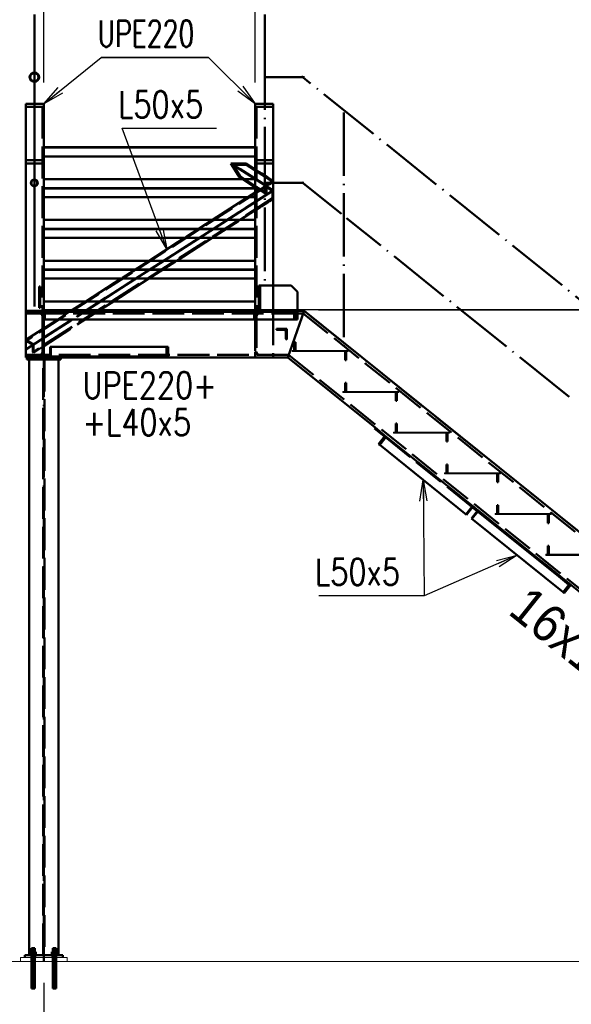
# Paper-space layout 'Layout1' of a CAD drawing. Extents: x -2 to 1243, y -36 to 596.
# Tile 24 of 132: x 429 to 482, y 56 to 149. Entities that reach past the tile are written whole.
import ezdxf

# ---------------------------------------------------------------- set-up
doc = ezdxf.new("R2010")
doc.units = 0
doc.linetypes.add('ACAD_ISO02W100', pattern=[15, 12, -3])
doc.linetypes.add('ACAD_ISO04W100', pattern=[30.5, 24, -3, 0.5, -3])
doc.layers.get('0').update_dxf_attribs({"linetype": 'CONTINUOUS'})
doc.layers.get('DEFPOINTS').update_dxf_attribs({"color": 132, "linetype": 'CONTINUOUS'})
doc.layers.add('AS_INS_ON', color=7, linetype='CONTINUOUS')
for name, color, linetype, lineweight in [('SS_1.ET-HALA_TaO-PODLAHA', 9, 'CONTINUOUS', 13), ('SS_2.ET-HALA_TaO-VESTAVBA_A1÷B2-PODLITI', 9, 'CONTINUOUS', 5), ('SS_2.ET-HALA_TaO-VESTAVBA_A1÷B2-SCHODISTE', 14, 'CONTINUOUS', 50), ('SS_2.ET-HALA_TaO-VESTAVBA_A1÷B2-SCHODISTE-PLECH', 90, 'CONTINUOUS', 25), ('SS_2.ET-HALA_TaO-VESTAVBA_A1÷B2-SCHODISTE-VYZTUHA', 132, 'CONTINUOUS', 50), ('SS_2.ET-HALA_TaO-VESTAVBA_A1÷B2-SCHODISTE-ZABRADLI', 40, 'CONTINUOUS', 50), ('SS_2.ET-HALA_TaO-VESTAVBA_A1÷B2-SCHODISTE-ZTUZENI', 162, 'CONTINUOUS', 50), ('SS_KOTY', 3, 'CONTINUOUS', 25), ('SS_POPIS_PROFILU', 13, 'CONTINUOUS', 25), ('SS_SRAFY', 8, 'CONTINUOUS', 18), ('SS_TEXT35', 2, 'CONTINUOUS', 35)]:
    doc.layers.add(name, color=color, linetype=linetype, lineweight=lineweight)
doc.styles.add('ARIAL', font='arial.ttf')
doc.styles.add('ROMANS', font='romans.shx', dxfattribs={"width": 0.8})
doc.styles.add('romans.shx', font='romans.shx', dxfattribs={"height": 5})
doc.dimstyles.new('A-1_(2.5)_50AS', dxfattribs={"dimtxt": 2.5, "dimasz": 2, "dimexe": 1, "dimexo": 2, "dimgap": 0, "dimtad": 0, "dimdec": 1, "dimlfac": 50, "dimrnd": 1, "dimtxsty": 'ROMANS', "dimblk1": 'OBLIQUE', "dimblk2": 'OBLIQUE', "dimsah": 1, "dimcen": 2, "dimclrd": 256, "dimclre": 256, "dimclrt": 256, "dimadec": 1, "dimazin": 2, "dimtfac": 0.714286, "dimtdec": 1, "dimtmove": 0, "dimatfit": 3, "dimldrblk": 'OPEN', "dimfxl": 1, "dimtvp": 1.142857, "dimtfill": 1, "dimtolj": 1, "dimlwd": -1, "dimlwe": -1, "dimarcsym": 0})
pattern_1 = [(45, (194.34228, 60.281964), (-0.04490128, 0.04490128), [])]

# ---------------------------------------------------------------- blocks, each defined once
blk = doc.blocks.new('_Oblique')
at = {"color": 0, "linetype": 'ByBlock', "lineweight": -2}
blk.add_line((-0.5, -0.5), (0.5, 0.5), dxfattribs=at)
blk = doc.blocks.new('*D37')
at = {"layer": 'DEFPOINTS', "color": 0, "transparency": 16777216}
for p in [(421.642, 60.282, 8771), (431.642, 60.282, 8774.8), (431.642, 43.545)]:
    blk.add_point(p, dxfattribs=at)
at = {"layer": 'SS_KOTY', "transparency": 16777216}
for p, q in [((421.642, 58.282), (421.642, 42.545)), ((431.642, 58.282), (431.642, 42.545)), ((421.642, 43.545), (431.642, 43.545))]:
    blk.add_line(p, q, dxfattribs=at)
at = {"layer": 'SS_KOTY', "transparency": 16777216, "xscale": 2, "yscale": 2, "zscale": 2, "rotation": 180}
blk.add_blockref('_Oblique', (421.642, 43.545), dxfattribs=at)
at = {"layer": 'SS_KOTY', "transparency": 16777216, "xscale": 2, "yscale": 2, "zscale": 2}
blk.add_blockref('_Oblique', (431.642, 43.545), dxfattribs=at)
at = {"layer": 'SS_KOTY', "transparency": 16777216, "insert": (426.642, 46.402), "char_height": 2.5, "attachment_point": 5, "style": 'ROMANS', "bg_fill": 3, "box_fill_scale": 1.1, "bg_fill_color": 256, "bg_fill_true_color": 13158600, "bg_fill_transparency": 0}
blk.add_mtext('\\A1;500', dxfattribs=at)
blk = doc.blocks.new('_OPEN')
at = {"color": 0, "linetype": 'ByBlock'}
for p, q in [((-1, 0.167), (0, 0)), ((0, 0), (-1, -0.167)), ((0, 0), (-1, 0))]:
    blk.add_line(p, q, dxfattribs=at)
blk = doc.blocks.new('*D38')
at = {"layer": 'DEFPOINTS', "color": 0, "transparency": 16777216}
for p in [(527.642, 64.132, 8785), (431.642, 60.282, 8774.8), (527.642, 43.545)]:
    blk.add_point(p, dxfattribs=at)
at = {"layer": 'SS_KOTY', "transparency": 16777216}
for p, q in [((527.642, 62.132), (527.642, 42.545)), ((431.642, 58.282), (431.642, 42.545)), ((431.642, 43.545), (527.642, 43.545))]:
    blk.add_line(p, q, dxfattribs=at)
at = {"layer": 'SS_KOTY', "transparency": 16777216, "xscale": 2, "yscale": 2, "zscale": 2, "rotation": 180}
blk.add_blockref('_Oblique', (431.642, 43.545), dxfattribs=at)
at = {"layer": 'SS_KOTY', "transparency": 16777216, "xscale": 2, "yscale": 2, "zscale": 2}
blk.add_blockref('_Oblique', (527.642, 43.545), dxfattribs=at)
at = {"layer": 'SS_KOTY', "transparency": 16777216, "insert": (479.642, 46.402), "char_height": 2.5, "attachment_point": 5, "style": 'ROMANS', "bg_fill": 3, "box_fill_scale": 1.1, "bg_fill_color": 256, "bg_fill_true_color": 13158600, "bg_fill_transparency": 0}
blk.add_mtext('\\A1;4800', dxfattribs=at)
blk = doc.blocks.new('*D60')
at = {"layer": 'DEFPOINTS', "color": 0, "transparency": 16777216}
for p in [(455.642, 121.882, 8785), (541.812, 121.882), (532.941, 60.282, 8774.8)]:
    blk.add_point(p, dxfattribs=at)
at = {"layer": 'SS_KOTY', "transparency": 16777216}
for p, q in [((457.642, 121.882), (542.812, 121.882)), ((541.812, 60.282), (541.812, 121.882)), ((534.941, 60.282), (542.812, 60.282))]:
    blk.add_line(p, q, dxfattribs=at)
at = {"layer": 'SS_KOTY', "transparency": 16777216, "xscale": 2, "yscale": 2, "zscale": 2}
for p, rotation in [((541.812, 121.882), 90), ((541.812, 60.282), 270)]:
    blk.add_blockref('_Oblique', p, dxfattribs=dict(at, rotation=rotation))
at = {"layer": 'SS_KOTY', "transparency": 16777216, "insert": (538.955, 91.082), "char_height": 2.5, "attachment_point": 5, "rotation": 90, "style": 'ROMANS', "bg_fill": 3, "box_fill_scale": 1.1, "bg_fill_color": 256, "bg_fill_true_color": 13158600, "bg_fill_transparency": 0}
blk.add_mtext('\\A1;3080', dxfattribs=at)
blk = doc.blocks.new('*D61')
at = {"layer": 'DEFPOINTS', "color": 0, "transparency": 16777216}
for p in [(431.642, 153.284), (431.642, 141.372, 8747), (451.642, 141.372, 8747)]:
    blk.add_point(p, dxfattribs=at)
at = {"layer": 'SS_KOTY', "transparency": 16777216}
for p, q in [((431.642, 143.372), (431.642, 154.284)), ((451.642, 143.372), (451.642, 154.284)), ((451.642, 153.284), (431.642, 153.284))]:
    blk.add_line(p, q, dxfattribs=at)
at = {"layer": 'SS_KOTY', "transparency": 16777216, "xscale": 2, "yscale": 2, "zscale": 2, "rotation": 180}
blk.add_blockref('_Oblique', (431.642, 153.284), dxfattribs=at)
at = {"layer": 'SS_KOTY', "transparency": 16777216, "xscale": 2, "yscale": 2, "zscale": 2}
blk.add_blockref('_Oblique', (451.642, 153.284), dxfattribs=at)
at = {"layer": 'SS_KOTY', "transparency": 16777216, "insert": (441.642, 156.142), "char_height": 2.5, "attachment_point": 5, "style": 'ROMANS', "bg_fill": 3, "box_fill_scale": 1.1, "bg_fill_color": 256, "bg_fill_true_color": 13158600, "bg_fill_transparency": 0}
blk.add_mtext('\\A1;1000', dxfattribs=at)

psp = doc.layouts.get("Layout1")

# ---------------------------------------------------------------- hatches: boundary and pattern name
at = {"layer": 'SS_SRAFY'}
h = psp.add_hatch(dxfattribs=at)
h.set_pattern_fill('ANSI31', color=5, scale=0.02, style=0)
h.set_pattern_definition(pattern_1)
h.paths.add_polyline_path([(430.7423, 134.202, 1), (430.7423, 133.562, 1)], flags=0)
h.paths.add_polyline_path([(430.7423, 134.162, 1), (430.7423, 133.602, 1)], flags=0)
h = psp.add_hatch(dxfattribs=at)
h.set_pattern_fill('ANSI31', color=5, scale=0.02, style=0)
h.set_pattern_definition(pattern_1)
h.paths.add_polyline_path([(431.3073, 124.082), (431.1873, 124.082), (431.1873, 122.082), (431.3073, 122.082)], flags=0)
h = psp.add_hatch(dxfattribs=at)
h.set_pattern_fill('ANSI31', color=5, scale=0.02, style=0)
h.set_pattern_definition(pattern_1)
h.paths.add_polyline_path([(429.9423, 117.622), (429.9423, 117.382), (431.6423, 117.382), (431.6423, 121.782), (429.9423, 121.782), (429.9423, 121.542), (431.2523, 121.542, -0.4142136), (431.5123, 121.282), (431.5123, 117.882, -0.4142136), (431.2523, 117.622)], flags=0)
h = psp.add_hatch(dxfattribs=at)
h.set_pattern_fill('ANSI31', color=5, scale=0.02, style=0)
h.set_pattern_definition(pattern_1)
h.paths.add_polyline_path([(453.6423, 120.082), (453.6423, 120.052, 0.4142136), (453.7123, 119.982), (454.4023, 119.982, -0.4142136), (454.5423, 119.842), (454.5423, 119.152, 0.4142136), (454.6123, 119.082), (454.6423, 119.082), (454.6423, 120.082)], flags=0)

# ---------------------------------------------------------------- linework, layer by layer
at = {"layer": 'SS_2.ET-HALA_TaO-VESTAVBA_A1÷B2-SCHODISTE', "color": 1, "linetype": 'Continuous', "ltscale": 0.25}
for p, q in [((429.9423, 141.3715), (429.9423, 121.782)), ((453.3423, 141.3715), (453.3423, 134.202)), ((453.3423, 133.562), (453.3423, 124.182)), ((431.6423, 121.782), (429.9423, 121.782)), ((429.9423, 121.782), (429.9423, 121.542)), ((429.9423, 121.542), (429.9423, 117.622)), ((429.9423, 121.542), (431.2523, 121.542)), ((431.5123, 121.282), (431.5123, 117.882)), ((431.6423, 117.382), (431.6423, 121.782)), ((431.2523, 117.622), (429.9423, 117.622)), ((429.9423, 117.622), (429.9423, 117.382)), ((429.9423, 117.382), (431.6423, 117.382)), ((430.0423, 117.382), (430.0423, 117.182)), ((431.6423, 117.382), (431.8808, 117.382)), ((433.2423, 117.182), (433.2423, 117.382)), ((443.4114, 117.382), (454.7191, 117.382)), ((430.0423, 117.182), (433.2423, 117.182))]:
    psp.add_line(p, q, dxfattribs=at)
at = {"layer": 'SS_2.ET-HALA_TaO-VESTAVBA_A1÷B2-SCHODISTE', "color": 3, "linetype": 'ACAD_ISO02W100', "ltscale": 0.25}
for p, q in [((431.5123, 136.0387), (429.9423, 136.0387)), ((453.3423, 136.0387), (451.7723, 136.0387)), ((431.6423, 135.7311), (429.9423, 135.7311)), ((453.3423, 135.7311), (451.6423, 135.7311)), ((453.3423, 134.202), (453.3423, 133.562)), ((453.3423, 124.182), (453.3423, 121.782)), ((431.5123, 121.542), (431.2523, 121.542)), ((431.4361, 121.4658), (431.2523, 121.542)), ((431.5123, 121.282), (431.4361, 121.4658)), ((431.5123, 121.542), (431.5123, 121.282)), ((431.7423, 121.042), (431.7423, 121.562)), ((432.4423, 121.742), (432.4423, 121.782)), ((450.8423, 121.782), (450.8423, 121.742)), ((451.5423, 121.562), (451.5423, 121.042)), ((451.6423, 121.782), (451.6423, 121.382)), ((451.7923, 121.382), (451.6423, 121.382)), ((451.6423, 121.382), (451.6423, 121.3113)), ((451.6423, 121.3113), (451.6423, 121.282)), ((451.6423, 121.282), (451.7723, 121.282)), ((451.6423, 121.282), (451.6423, 120.982)), ((451.6423, 120.982), (451.6423, 117.882)), ((451.7723, 121.542), (451.7723, 121.282)), ((451.8484, 121.4658), (451.7723, 121.282)), ((451.7723, 121.282), (451.7844, 121.3113)), ((451.7723, 121.282), (451.7723, 117.882)), ((451.7844, 121.3113), (451.7923, 121.382)), ((452.0323, 121.542), (451.8484, 121.4658)), ((453.3423, 121.782), (453.3423, 121.542)), ((453.3423, 121.542), (453.3423, 117.622)), ((431.2523, 117.622), (431.4361, 117.6981)), ((431.5123, 117.622), (431.2523, 117.622)), ((431.4361, 117.6981), (431.5123, 117.882)), ((431.5123, 117.882), (431.5123, 117.622)), ((454.8034, 117.622), (431.6423, 117.622)), ((451.7723, 117.882), (451.6423, 117.882)), ((451.6423, 117.882), (451.6423, 117.8527)), ((451.6423, 117.8527), (451.6423, 117.782)), ((451.6423, 117.782), (451.7923, 117.782)), ((451.6423, 117.782), (451.6423, 117.382)), ((451.7723, 117.882), (451.7723, 117.622)), ((451.7723, 117.882), (451.8484, 117.6981)), ((451.7844, 117.8527), (451.7723, 117.882)), ((451.7923, 117.782), (451.7844, 117.8527)), ((451.8484, 117.6981), (452.0323, 117.622)), ((453.3423, 117.622), (453.3423, 117.382)), ((454.8035, 117.622), (454.7191, 117.382)), ((454.7191, 117.382), (454.8034, 117.622))]:
    psp.add_line(p, q, dxfattribs=at)
at = {"layer": 'SS_2.ET-HALA_TaO-VESTAVBA_A1÷B2-SCHODISTE', "color": 1, "linetype": 'Continuous', "ltscale": 0.25, "extrusion": (1.73689e-13, 4.19828e-13, -1)}
psp.add_arc((-431.2523, 121.282), 0.26, 90, 180, dxfattribs=at)
at = {"layer": 'SS_2.ET-HALA_TaO-VESTAVBA_A1÷B2-SCHODISTE', "color": 3, "linetype": 'ACAD_ISO02W100', "ltscale": 0.25}
for centre, start, end in [((431.6823, 121.042), 270, 0), ((432.3823, 121.742), 270, 0), ((450.9023, 121.742), 180, 270), ((451.6023, 121.042), 180, 270)]:
    psp.add_arc(centre, 0.06, start, end, dxfattribs=at)
at = {"layer": 'SS_2.ET-HALA_TaO-VESTAVBA_A1÷B2-SCHODISTE', "color": 3, "linetype": 'ACAD_ISO02W100', "ltscale": 0.25, "extrusion": (-3.03349e-13, 1.25636e-13, -1)}
psp.add_arc((-431.8623, 121.562), 0.12, 0, 90, dxfattribs=at)
at = {"layer": 'SS_2.ET-HALA_TaO-VESTAVBA_A1÷B2-SCHODISTE', "color": 3, "linetype": 'ACAD_ISO02W100', "ltscale": 0.25, "extrusion": (-1.83697e-16, 6.12323e-17, -1)}
psp.add_arc((-451.4223, 121.562), 0.12, 90, 180, dxfattribs=at)
at = {"layer": 'SS_2.ET-HALA_TaO-VESTAVBA_A1÷B2-SCHODISTE', "color": 3, "linetype": 'ACAD_ISO02W100', "ltscale": 0.25, "extrusion": (-1.40106e-13, 5.80189e-14, -1)}
psp.add_arc((-452.0323, 121.282), 0.26, 22.619865, 90, dxfattribs=at)
at = {"layer": 'SS_2.ET-HALA_TaO-VESTAVBA_A1÷B2-SCHODISTE', "color": 1, "linetype": 'Continuous', "ltscale": 0.25, "extrusion": (1.73689e-13, -4.19706e-13, -1)}
psp.add_arc((-431.2523, 117.882), 0.26, 180, 270, dxfattribs=at)
at = {"layer": 'SS_2.ET-HALA_TaO-VESTAVBA_A1÷B2-SCHODISTE', "color": 3, "linetype": 'ACAD_ISO02W100', "ltscale": 0.25, "extrusion": (-1.40106e-13, -5.78965e-14, -1)}
psp.add_arc((-452.0323, 117.882), 0.26, 270, 337.380135, dxfattribs=at)
at = {"layer": 'SS_2.ET-HALA_TaO-VESTAVBA_A1÷B2-SCHODISTE-PLECH', "color": 1, "linetype": 'Continuous', "ltscale": 0.25}
for p, q in [((451.6423, 137.282), (431.6423, 137.282)), ((431.6423, 137.182), (451.6423, 137.182)), ((451.6423, 133.432), (431.6423, 133.432)), ((431.6423, 133.332), (451.6423, 133.332)), ((451.6423, 129.582), (431.6423, 129.582)), ((431.6423, 129.482), (451.6423, 129.482)), ((451.6423, 125.732), (431.6423, 125.732)), ((431.6423, 125.632), (451.6423, 125.632)), ((455.1423, 118.032), (455.1423, 117.932))]:
    psp.add_line(p, q, dxfattribs=at)
at = {"layer": 'SS_2.ET-HALA_TaO-VESTAVBA_A1÷B2-SCHODISTE-PLECH', "color": 7, "linetype": 'Continuous', "ltscale": 0.25}
psp.add_line((431.6423, 121.782), (431.6423, 121.882), dxfattribs=at)
at = {"layer": 'SS_2.ET-HALA_TaO-VESTAVBA_A1÷B2-SCHODISTE-PLECH', "color": 3, "linetype": 'ACAD_ISO02W100', "ltscale": 0.25}
psp.add_line((451.6423, 121.882), (451.6423, 121.782), dxfattribs=at)
at = {"layer": 'SS_2.ET-HALA_TaO-VESTAVBA_A1÷B2-SCHODISTE-VYZTUHA', "color": 7, "linetype": 'Continuous', "ltscale": 0.25}
for p, q in [((431.6423, 136.382), (451.6423, 136.382)), ((451.6423, 134.232), (431.6423, 134.232)), ((431.6423, 132.532), (451.6423, 132.532)), ((451.6423, 130.382), (431.6423, 130.382)), ((431.6423, 128.682), (451.6423, 128.682)), ((451.6423, 126.532), (431.6423, 126.532)), ((431.6423, 124.832), (451.6423, 124.832)), ((451.6423, 122.682), (431.6423, 122.682))]:
    psp.add_line(p, q, dxfattribs=at)
at = {"layer": 'SS_2.ET-HALA_TaO-VESTAVBA_A1÷B2-SCHODISTE-ZABRADLI', "color": 7, "linetype": 'ACAD_ISO04W100', "ltscale": 0.25}
for p, q in [((456.2974, 143.882), (453.5623, 143.882)), ((452.5423, 133.8116), (452.5423, 136.814)), ((456.2534, 133.882), (453.2423, 133.882)), ((459.7966, 130.9499), (456.0533, 133.9523))]:
    psp.add_line(p, q, dxfattribs=at)
at = {"layer": 'SS_2.ET-HALA_TaO-VESTAVBA_A1÷B2-SCHODISTE-ZABRADLI', "color": 1, "linetype": 'Continuous', "ltscale": 0.25}
for p, q in [((431.3073, 124.082), (431.1873, 124.082)), ((431.1873, 122.082), (431.1873, 124.082)), ((431.3073, 122.082), (431.3073, 124.082)), ((452.0973, 124.182), (451.9773, 124.182)), ((451.9773, 124.182), (451.9773, 121.882)), ((455.041, 124.182), (452.0973, 124.182)), ((452.0973, 124.182), (452.0973, 121.882)), ((455.641, 123.582), (455.041, 124.182)), ((431.1873, 122.082), (431.3073, 122.082))]:
    psp.add_line(p, q, dxfattribs=at)
at = {"layer": 'SS_2.ET-HALA_TaO-VESTAVBA_A1÷B2-SCHODISTE-ZABRADLI', "color": 3, "linetype": 'ACAD_ISO02W100', "ltscale": 0.25}
for p, q in [((451.9773, 121.782), (451.9773, 121.882)), ((452.0973, 121.882), (452.0973, 121.782))]:
    psp.add_line(p, q, dxfattribs=at)
at = {"layer": 'SS_2.ET-HALA_TaO-VESTAVBA_A1÷B2-SCHODISTE-ZABRADLI', "color": 1, "linetype": 'Continuous', "ltscale": 0.25}
for radius in [0.32, 0.28]:
    psp.add_circle((430.7423, 133.882), radius, dxfattribs=at)
at = {"layer": 'SS_2.ET-HALA_TaO-VESTAVBA_A1÷B2-SCHODISTE-ZABRADLI', "color": 7, "linetype": 'ACAD_ISO04W100', "ltscale": 0.25, "extrusion": (6.12323e-17, -1, -6.12323e-17)}
psp.add_arc((453.2423, 0, -133.882), 0.7, 90, 180, dxfattribs=at)
at = {"layer": 'SS_2.ET-HALA_TaO-VESTAVBA_A1÷B2-SCHODISTE-ZTUZENI', "color": 1, "linetype": 'Continuous', "ltscale": 0.25}
for p, q in [((449.3443, 135.7311), (450.1264, 134.4491)), ((449.3443, 135.7311), (451.6423, 134.2564)), ((450.741, 135.7311), (449.3443, 135.7311)), ((451.6423, 135.1527), (450.741, 135.7311)), ((450.1264, 134.4491), (450.4648, 134.232)), ((450.9584, 132.532), (447.6081, 130.382)), ((449.0047, 130.382), (451.6423, 132.0746)), ((450.2203, 130.382), (451.6423, 131.2945)), ((444.959, 128.682), (441.6086, 126.532)), ((443.0053, 126.532), (446.3556, 128.682)), ((444.2209, 126.532), (447.5712, 128.682)), ((438.9595, 124.832), (435.6092, 122.682)), ((437.0059, 122.682), (440.3562, 124.832)), ((438.2214, 122.682), (441.5718, 124.832)), ((454.6423, 120.082), (453.6423, 120.082)), ((453.6423, 120.082), (453.6423, 120.052)), ((454.6423, 119.082), (454.6423, 120.082)), ((453.7123, 119.982), (454.4023, 119.982)), ((454.5423, 119.842), (454.5423, 119.152)), ((443.2587, 118.382), (432.2317, 118.382)), ((432.2317, 118.382), (432.2317, 117.482)), ((443.4114, 118.382), (443.2587, 118.382)), ((443.2587, 117.482), (443.2587, 118.382)), ((443.4114, 117.382), (443.4114, 118.382)), ((454.6123, 119.082), (454.6423, 119.082)), ((431.6423, 117.482), (441.8846, 117.482)), ((431.8808, 117.382), (441.8846, 117.382)), ((441.8846, 117.482), (443.2587, 117.482)), ((441.8846, 117.382), (441.8846, 117.482)), ((441.8846, 117.382), (443.4114, 117.382))]:
    psp.add_line(p, q, dxfattribs=at)
at = {"layer": 'SS_2.ET-HALA_TaO-VESTAVBA_A1÷B2-SCHODISTE-ZTUZENI', "color": 7, "linetype": 'ACAD_ISO04W100', "ltscale": 0.25}
for p, q in [((453.3422, 133.1655), (449.3443, 135.7311)), ((453.3422, 133.1655), (429.9423, 118.1491)), ((431.6423, 117.382), (443.4114, 117.382))]:
    psp.add_line(p, q, dxfattribs=at)
at = {"layer": 'SS_2.ET-HALA_TaO-VESTAVBA_A1÷B2-SCHODISTE-ZTUZENI', "color": 3, "linetype": 'ACAD_ISO02W100', "ltscale": 0.25}
for p, q in [((449.5622, 135.6029), (450.266, 134.4491)), ((452.6979, 133.5906), (449.5622, 135.6029)), ((450.8192, 135.6029), (449.5622, 135.6029)), ((450.741, 135.7311), (450.8192, 135.6029)), ((450.8192, 135.6029), (453.3423, 133.9837)), ((451.7723, 135.0693), (451.6423, 135.1527)), ((452.0973, 134.8607), (451.7723, 135.0693)), ((450.266, 134.4491), (450.1264, 134.4491)), ((452.6979, 132.8886), (450.266, 134.4491)), ((450.4648, 134.232), (451.7723, 133.3929)), ((451.6423, 134.2564), (451.7723, 134.173)), ((451.7723, 134.173), (452.0973, 133.9644)), ((452.1973, 134.7965), (452.0973, 134.8607)), ((452.8223, 134.3954), (452.1973, 134.7965)), ((452.8623, 134.3698), (452.8223, 134.3954)), ((452.8873, 134.3537), (452.8623, 134.3698)), ((452.9873, 134.2895), (452.8873, 134.3537)), ((453.1238, 134.202), (452.9873, 134.2895)), ((453.1861, 134.162), (453.1238, 134.202)), ((453.3423, 134.0617), (453.1861, 134.162)), ((453.2423, 134.0008), (453.3423, 134.0617)), ((452.6263, 133.5243), (429.9423, 118.9673)), ((453.2707, 133.1312), (430.5867, 118.5742)), ((451.7723, 133.3929), (452.0361, 133.2236)), ((452.0973, 133.2628), (451.7723, 133.0543)), ((452.0361, 133.2236), (452.1973, 133.1202)), ((452.0973, 133.9644), (452.2223, 133.8842)), ((452.1973, 133.327), (452.0973, 133.2628)), ((452.5634, 133.562), (452.1973, 133.327)), ((452.1973, 133.1202), (452.6263, 132.8449)), ((452.2223, 133.8842), (452.2227, 133.8839)), ((452.2227, 133.8839), (452.6263, 133.625)), ((452.5729, 133.5681), (452.5634, 133.562)), ((452.6257, 133.602), (452.5729, 133.5681)), ((452.6263, 133.6023), (452.6257, 133.602)), ((452.6263, 133.625), (452.7521, 133.7017)), ((452.6263, 133.6023), (452.6263, 133.625)), ((452.6268, 133.602), (452.6263, 133.6023)), ((452.6263, 133.5243), (452.6263, 133.6023)), ((453.2707, 133.1312), (452.6263, 133.5243)), ((452.6263, 132.8449), (452.6263, 133.5243)), ((452.6555, 133.5845), (452.6268, 133.602)), ((452.6924, 133.562), (452.6555, 133.5845)), ((452.8873, 133.4431), (452.6924, 133.562)), ((452.6979, 133.5906), (452.7165, 133.602)), ((452.6979, 132.8886), (452.6979, 133.5906)), ((452.7165, 133.602), (452.9873, 133.7672)), ((452.7521, 133.7017), (452.8318, 133.7503)), ((452.8318, 133.7503), (452.8873, 133.7842)), ((452.8873, 133.7842), (452.9873, 133.8452)), ((452.9873, 133.3821), (452.8873, 133.4431)), ((452.9873, 133.8452), (453.2423, 134.0007)), ((452.9873, 133.7672), (453.2423, 133.9227)), ((453.3423, 133.1655), (452.9873, 133.3821)), ((452.9873, 132.9377), (453.3423, 133.1655)), ((453.2423, 133.9228), (453.3423, 133.9837)), ((453.2707, 132.4291), (453.2707, 133.1312)), ((453.2707, 132.4291), (430.5867, 117.8722)), ((451.6423, 132.9708), (450.9584, 132.532)), ((451.7723, 133.0543), (451.6423, 132.9708)), ((451.6423, 132.0746), (451.7723, 132.158)), ((451.7723, 132.158), (452.0973, 132.3666)), ((452.0973, 132.3666), (452.1973, 132.4307)), ((452.1973, 132.4307), (452.8873, 132.8735)), ((452.6263, 132.8449), (452.6979, 132.8886)), ((452.8873, 132.8735), (452.9873, 132.9377)), ((452.8873, 132.0935), (452.9873, 132.1576)), ((452.9873, 132.1576), (453.3423, 132.3854)), ((453.3423, 132.3854), (453.2707, 132.4291)), ((451.6423, 131.2945), (451.7723, 131.3779)), ((451.7723, 131.3779), (452.0973, 131.5865)), ((452.0973, 131.5865), (452.1973, 131.6507)), ((452.1973, 131.6507), (452.8873, 132.0935)), ((447.6081, 130.382), (444.959, 128.682)), ((446.3556, 128.682), (449.0047, 130.382)), ((447.5712, 128.682), (450.2203, 130.382)), ((441.6086, 126.532), (438.9595, 124.832)), ((440.3562, 124.832), (443.0053, 126.532)), ((441.5718, 124.832), (444.2209, 126.532)), ((435.6092, 122.682), (434.3626, 121.882)), ((435.7592, 121.882), (437.0059, 122.682)), ((436.9748, 121.882), (438.2214, 122.682)), ((431.6423, 118.4599), (436.819, 121.782)), ((431.6423, 119.24), (435.6034, 121.782)), ((432.9601, 120.982), (431.6423, 120.1363)), ((434.0509, 121.682), (432.9601, 120.982)), ((434.2068, 121.782), (434.0509, 121.682)), ((434.3626, 121.882), (434.2068, 121.782)), ((435.6034, 121.782), (435.7592, 121.882)), ((436.819, 121.782), (436.9748, 121.882)), ((431.5123, 120.0528), (429.9423, 119.0453)), ((431.6423, 120.1363), (431.5123, 120.0528)), ((430.6583, 118.6085), (431.5123, 119.1566)), ((431.5123, 119.1566), (431.6423, 119.24)), ((429.9423, 119.0453), (430.6583, 118.6085)), ((429.9423, 118.9673), (430.5867, 118.5742)), ((430.5867, 118.5742), (430.5867, 117.8722)), ((430.6583, 118.6085), (430.6583, 117.8285)), ((430.6583, 117.8285), (431.5123, 118.3765)), ((431.5123, 118.3765), (431.6423, 118.4599)), ((432.2972, 118.382), (432.2972, 117.382)), ((430.5867, 117.8722), (430.6583, 117.8285))]:
    psp.add_line(p, q, dxfattribs=at)
at = {"layer": 'SS_2.ET-HALA_TaO-VESTAVBA_A1÷B2-SCHODISTE-ZTUZENI', "color": 1, "linetype": 'Continuous', "ltscale": 0.25}
for centre in [(453.7123, 120.052), (454.6123, 119.152)]:
    psp.add_arc(centre, 0.07, 180, 270, dxfattribs=at)
at = {"layer": 'SS_2.ET-HALA_TaO-VESTAVBA_A1÷B2-SCHODISTE-ZTUZENI', "color": 1, "linetype": 'Continuous', "ltscale": 0.25, "extrusion": (-1.83697e-16, 6.12323e-17, -1)}
psp.add_arc((-454.4023, 119.842), 0.14, 90, 180, dxfattribs=at)
at = {"layer": 'SS_POPIS_PROFILU', "color": 0, "linetype": 'ByBlock'}
for p, q in [((443.2838, 127.607), (442.2758, 129.3663)), ((443.2838, 127.607), (442.5884, 129.4822)), ((442.9009, 129.5981), (443.2838, 127.607))]:
    psp.add_line(p, q, dxfattribs=at)
at = {"layer": 'SS_POPIS_PROFILU', "color": 13}
psp.add_lwpolyline([(443.2838, 127.607), (439.0408, 139.048), (447.9932, 139.048)], dxfattribs=at)

# ---------------------------------------------------------------- texts
at = {"layer": 'SS_POPIS_PROFILU', "color": 13, "style": 'romans.shx', "width": 0.8}
for s, p in [('UPE220+', (435.3119, 113.5093)), ('+L40x5', (435.2909, 110.0093))]:
    psp.add_text(s, height=2.5, dxfattribs=at).set_placement(p)

# ---------------------------------------------------------------- dimensions: what is measured, and where the dimension line sits
at = {"layer": 'SS_KOTY'}
dim = psp.add_linear_dim(base=(431.6423, 153.2844), p1=(451.6423, 141.3715, 8747), p2=(431.6423, 141.3715, 8747), dimstyle='A-1_(2.5)_50AS', dxfattribs=at)
dim.commit()
dim.dimension.update_dxf_attribs({"geometry": '*D61', "text_midpoint": (441.6423, 156.1416)})
dim = psp.add_linear_dim(base=(431.6423, 43.5453), p1=(421.6423, 60.282, 8771), p2=(431.6423, 60.282, 8774.8), dimstyle='A-1_(2.5)_50AS', override={"dimtmove": 1}, dxfattribs=at)
dim.commit()
dim.dimension.update_dxf_attribs({"geometry": '*D37', "text_midpoint": (426.6423, 46.4025)})

# ---------------------------------------------------------------- next in the draw order: hatches: boundary and pattern name
at = {"layer": 'SS_SRAFY'}
h = psp.add_hatch(dxfattribs=at)
h.set_pattern_fill('ANSI31', color=5, scale=0.02, style=0)
h.set_pattern_definition(pattern_1)
h.paths.add_polyline_path([(430.7423, 144.327, 1), (430.7423, 143.437, 1)], flags=0)
h.paths.add_polyline_path([(430.7423, 144.269, 1), (430.7423, 143.495, 1)], flags=0)

# ---------------------------------------------------------------- next in the draw order: linework, layer by layer
at = {"layer": 'SS_2.ET-HALA_TaO-VESTAVBA_A1÷B2-PODLITI', "ltscale": 0.25}
psp.add_line((429.4423, 60.682), (429.4423, 60.282), dxfattribs=at)
at = {"layer": 'SS_2.ET-HALA_TaO-VESTAVBA_A1÷B2-SCHODISTE', "color": 1, "linetype": 'Continuous', "ltscale": 0.25}
for p, q in [((430.2973, 141.3715), (429.9423, 141.3715)), ((431.6423, 141.3715), (431.1873, 141.3715)), ((431.6423, 121.882), (431.6423, 141.3715)), ((452.0973, 141.3715), (451.6423, 141.3715)), ((451.6423, 141.3715), (451.6423, 121.882)), ((453.3423, 141.3715), (452.9873, 141.3715)), ((429.8423, 60.882), (429.8423, 60.682))]:
    psp.add_line(p, q, dxfattribs=at)
at = {"layer": 'SS_2.ET-HALA_TaO-VESTAVBA_A1÷B2-SCHODISTE', "color": 3, "linetype": 'ACAD_ISO02W100', "ltscale": 0.25}
for p, q in [((431.5123, 141.0639), (429.9423, 141.0639)), ((431.1873, 141.3715), (430.2973, 141.3715)), ((431.5123, 141.0639), (431.5123, 121.542)), ((453.3423, 141.0639), (451.7723, 141.0639)), ((451.7723, 141.0639), (451.7723, 121.542)), ((452.9873, 141.3715), (452.0973, 141.3715))]:
    psp.add_line(p, q, dxfattribs=at)
at = {"layer": 'SS_2.ET-HALA_TaO-VESTAVBA_A1÷B2-SCHODISTE', "color": 7, "linetype": 'ACAD_ISO04W100', "ltscale": 0.25}
for p, q in [((431.6423, 121.882), (431.6423, 141.3715)), ((451.6423, 121.882), (451.6423, 141.3715))]:
    psp.add_line(p, q, dxfattribs=at)
at = {"layer": 'SS_2.ET-HALA_TaO-VESTAVBA_A1÷B2-SCHODISTE-ZABRADLI', "color": 7, "linetype": 'ACAD_ISO04W100', "ltscale": 0.25}
for p, q in [((430.7423, 143.7841), (430.7423, 163.3715)), ((452.5423, 143.7841), (452.5423, 163.3715)), ((430.7423, 146.7968), (430.7423, 124.6535)), ((452.5423, 146.7968), (452.5423, 124.6535)), ((430.7423, 143.4369), (430.7423, 121.782))]:
    psp.add_line(p, q, dxfattribs=at)
at = {"layer": 'SS_2.ET-HALA_TaO-VESTAVBA_A1÷B2-SCHODISTE-ZABRADLI', "color": 1, "linetype": 'Continuous', "ltscale": 0.25}
for radius in [0.445, 0.387]:
    psp.add_circle((430.7423, 143.882), radius, dxfattribs=at)
at = {"layer": 'SS_2.ET-HALA_TaO-VESTAVBA_A1÷B2-SCHODISTE-ZABRADLI', "color": 7, "linetype": 'ACAD_ISO04W100', "ltscale": 0.25, "extrusion": (6.12323e-17, -1, -6.12323e-17)}
psp.add_arc((453.5623, 0, -143.882), 1.02, 90, 180, dxfattribs=at)
at = {"layer": 'SS_POPIS_PROFILU', "color": 0, "linetype": 'ByBlock'}
for p, q in [((431.6423, 141.3715), (432.9896, 142.8868)), ((431.6423, 141.3715), (433.1989, 142.6273)), ((451.6423, 141.3715), (449.9873, 142.5429)), ((451.6423, 141.3715), (450.2219, 142.7796)), ((450.4566, 143.0163), (451.6423, 141.3715)), ((433.4082, 142.3679), (431.6423, 141.3715))]:
    psp.add_line(p, q, dxfattribs=at)
at = {"layer": 'SS_POPIS_PROFILU', "color": 13}
for points in [[(431.6423, 141.3715), (437.0637, 145.7453), (447.2303, 145.7453)], [(451.6423, 141.3715), (447.2303, 145.7453), (437.0637, 145.7453)]]:
    psp.add_lwpolyline(points, dxfattribs=at)

# ---------------------------------------------------------------- next in the draw order: texts
at = {"layer": 'SS_POPIS_PROFILU', "color": 13, "style": 'romans.shx'}
for s, width, p in [('UPE220', 0.7, (436.7337, 146.7453)), ('UPE220', 0.7, (436.7337, 146.7453)), ('L50x5', 0.8, (438.6636, 140.048))]:
    psp.add_text(s, height=2.5, dxfattribs=dict(at, width=width)).set_placement(p)

# ---------------------------------------------------------------- next in the draw order: dimensions: what is measured, and where the dimension line sits
at = {"layer": 'SS_KOTY'}
dim = psp.add_linear_dim(base=(527.6423, 43.5453), p1=(431.6423, 60.282, 8774.8), p2=(527.6423, 64.132, 8785), dimstyle='A-1_(2.5)_50AS', override={"dimtmove": 1}, dxfattribs=at)
dim.commit()
dim.dimension.update_dxf_attribs({"geometry": '*D38', "text_midpoint": (479.6423, 46.4025)})

# ---------------------------------------------------------------- next in the draw order: linework, layer by layer
at = {"layer": 'SS_2.ET-HALA_TaO-VESTAVBA_A1÷B2-PODLITI', "ltscale": 0.25}
for p, q in [((433.8423, 60.682), (429.4423, 60.682)), ((433.8423, 60.282), (433.8423, 60.682))]:
    psp.add_line(p, q, dxfattribs=at)
at = {"layer": 'SS_2.ET-HALA_TaO-VESTAVBA_A1÷B2-SCHODISTE', "color": 7, "linetype": 'ACAD_ISO04W100', "ltscale": 0.25}
for p, q in [((431.6423, 60.282), (431.6423, 121.782)), ((430.6423, 61.542), (430.6423, 57.742)), ((432.6423, 61.542), (432.6423, 57.742)), ((430.9423, 61.082), (430.3423, 61.082)), ((432.9423, 61.082), (432.3423, 61.082)), ((430.8023, 60.482), (430.4823, 60.482)), ((432.8023, 60.482), (432.4823, 60.482))]:
    psp.add_line(p, q, dxfattribs=at)
at = {"layer": 'SS_2.ET-HALA_TaO-VESTAVBA_A1÷B2-SCHODISTE', "color": 1, "linetype": 'Continuous', "ltscale": 0.25}
for p, q in [((430.2423, 117.1819), (430.2423, 60.882)), ((433.0423, 60.882), (433.0423, 117.1819)), ((433.4423, 60.882), (429.8423, 60.882)), ((433.4423, 60.682), (433.4423, 60.882))]:
    psp.add_line(p, q, dxfattribs=at)
at = {"layer": 'SS_2.ET-HALA_TaO-VESTAVBA_A1÷B2-SCHODISTE', "color": 3, "linetype": 'ACAD_ISO02W100', "ltscale": 0.25}
for p, q in [((431.5873, 60.882), (431.5873, 117.1819)), ((431.6973, 117.1819), (431.6973, 60.882)), ((430.4945, 61.542), (430.4823, 61.542)), ((430.4823, 61.542), (430.4823, 61.202)), ((430.5291, 61.542), (430.4945, 61.542)), ((430.581, 61.542), (430.5291, 61.542)), ((430.6423, 61.542), (430.581, 61.542)), ((430.7035, 61.542), (430.6423, 61.542)), ((430.7554, 61.542), (430.7035, 61.542)), ((430.7901, 61.542), (430.7554, 61.542)), ((430.8023, 61.542), (430.7901, 61.542)), ((430.8023, 61.202), (430.8023, 61.542)), ((432.4945, 61.542), (432.4823, 61.542)), ((432.4823, 61.542), (432.4823, 61.202)), ((432.5291, 61.542), (432.4945, 61.542)), ((432.581, 61.542), (432.5291, 61.542)), ((432.6423, 61.542), (432.581, 61.542)), ((432.7035, 61.542), (432.6423, 61.542)), ((432.7554, 61.542), (432.7035, 61.542)), ((432.7901, 61.542), (432.7554, 61.542)), ((432.8023, 61.542), (432.7901, 61.542)), ((432.8023, 61.202), (432.8023, 61.542)), ((430.3423, 60.942), (430.348, 60.942)), ((430.3423, 60.942), (430.3423, 60.882)), ((430.348, 60.942), (430.3651, 60.942)), ((430.3651, 60.942), (430.3928, 60.942)), ((430.3928, 60.942), (430.4024, 60.942)), ((430.6423, 61.202), (430.4024, 61.202)), ((430.4024, 61.202), (430.4024, 60.942)), ((430.4024, 60.942), (430.4301, 60.942)), ((430.4301, 60.942), (430.4756, 60.942)), ((430.4623, 60.882), (430.4623, 60.682)), ((430.4756, 60.942), (430.5275, 60.942)), ((430.4823, 60.882), (430.4823, 60.682)), ((430.4823, 60.682), (430.4823, 57.742)), ((430.5275, 60.942), (430.5838, 60.942)), ((430.5838, 60.942), (430.6423, 60.942)), ((430.8822, 61.202), (430.6423, 61.202)), ((430.6423, 61.202), (430.6423, 60.942)), ((430.6423, 60.942), (430.7008, 60.942)), ((430.7008, 60.942), (430.7571, 60.942)), ((430.7571, 60.942), (430.8089, 60.942)), ((430.8023, 60.682), (430.8023, 60.882)), ((430.8023, 57.742), (430.8023, 60.682)), ((430.8089, 60.942), (430.8544, 60.942)), ((430.8223, 60.682), (430.8223, 60.882)), ((430.8544, 60.942), (430.8822, 60.942)), ((430.8822, 60.942), (430.8822, 61.202)), ((430.8822, 60.942), (430.8917, 60.942)), ((430.8917, 60.942), (430.9194, 60.942)), ((430.9194, 60.942), (430.9365, 60.942)), ((430.9365, 60.942), (430.9423, 60.942)), ((430.9423, 60.882), (430.9423, 60.942)), ((432.3423, 60.942), (432.348, 60.942)), ((432.3423, 60.942), (432.3423, 60.882)), ((432.348, 60.942), (432.3651, 60.942)), ((432.3651, 60.942), (432.3928, 60.942)), ((432.3928, 60.942), (432.4024, 60.942)), ((432.6423, 61.202), (432.4024, 61.202)), ((432.4024, 61.202), (432.4024, 60.942)), ((432.4024, 60.942), (432.4301, 60.942)), ((432.4301, 60.942), (432.4756, 60.942)), ((432.4623, 60.882), (432.4623, 60.682)), ((432.4756, 60.942), (432.5275, 60.942)), ((432.4823, 60.882), (432.4823, 60.682)), ((432.4823, 60.682), (432.4823, 57.742)), ((432.5275, 60.942), (432.5838, 60.942)), ((432.5838, 60.942), (432.6423, 60.942)), ((432.8822, 61.202), (432.6423, 61.202)), ((432.6423, 61.202), (432.6423, 60.942)), ((432.6423, 60.942), (432.7008, 60.942)), ((432.7008, 60.942), (432.7571, 60.942)), ((432.7571, 60.942), (432.8089, 60.942)), ((432.8023, 60.682), (432.8023, 60.882)), ((432.8023, 57.742), (432.8023, 60.682)), ((432.8089, 60.942), (432.8544, 60.942)), ((432.8223, 60.682), (432.8223, 60.882)), ((432.8544, 60.942), (432.8822, 60.942)), ((432.8822, 60.942), (432.8822, 61.202)), ((432.8822, 60.942), (432.8917, 60.942)), ((432.8917, 60.942), (432.9194, 60.942)), ((432.9194, 60.942), (432.9365, 60.942)), ((432.9365, 60.942), (432.9423, 60.942)), ((432.9423, 60.882), (432.9423, 60.942)), ((430.4823, 57.742), (430.4854, 57.742)), ((430.4854, 57.742), (430.4945, 57.742)), ((430.4945, 57.742), (430.5092, 57.742)), ((430.5092, 57.742), (430.5291, 57.742)), ((430.5291, 57.742), (430.5534, 57.742)), ((430.5534, 57.742), (430.581, 57.742)), ((430.581, 57.742), (430.6111, 57.742)), ((430.6111, 57.742), (430.6423, 57.742)), ((430.6423, 57.742), (430.6735, 57.742)), ((430.6735, 57.742), (430.7035, 57.742)), ((430.7035, 57.742), (430.7312, 57.742)), ((430.7312, 57.742), (430.7554, 57.742)), ((430.7554, 57.742), (430.7753, 57.742)), ((430.7753, 57.742), (430.7901, 57.742)), ((430.7901, 57.742), (430.7992, 57.742)), ((430.7992, 57.742), (430.8023, 57.742)), ((432.4823, 57.742), (432.4854, 57.742)), ((432.4854, 57.742), (432.4945, 57.742)), ((432.4945, 57.742), (432.5092, 57.742)), ((432.5092, 57.742), (432.5291, 57.742)), ((432.5291, 57.742), (432.5534, 57.742)), ((432.5534, 57.742), (432.581, 57.742)), ((432.581, 57.742), (432.6111, 57.742)), ((432.6111, 57.742), (432.6423, 57.742)), ((432.6423, 57.742), (432.6735, 57.742)), ((432.6735, 57.742), (432.7035, 57.742)), ((432.7035, 57.742), (432.7312, 57.742)), ((432.7312, 57.742), (432.7554, 57.742)), ((432.7554, 57.742), (432.7753, 57.742)), ((432.7753, 57.742), (432.7901, 57.742)), ((432.7901, 57.742), (432.7992, 57.742)), ((432.7992, 57.742), (432.8023, 57.742))]:
    psp.add_line(p, q, dxfattribs=at)

# ---------------------------------------------------------------- next in the draw order: dimensions: what is measured, and where the dimension line sits
at = {"layer": 'SS_KOTY'}
dim = psp.add_linear_dim(base=(541.8117, 121.882), p1=(532.941, 60.282, 8774.8), p2=(455.6423, 121.882, 8785), angle=90, dimstyle='A-1_(2.5)_50AS', dxfattribs=at)
dim.commit()
dim.dimension.update_dxf_attribs({"geometry": '*D60', "text_midpoint": (538.9545, 91.082)})

# ---------------------------------------------------------------- next in the draw order: hatches: boundary and pattern name
at = {"layer": 'SS_SRAFY'}
h = psp.add_hatch(dxfattribs=at)
h.set_pattern_fill('ANSI31', color=5, scale=0.02, style=0)
h.set_pattern_definition(pattern_1)
h.paths.add_polyline_path([(455.3423, 120.982), (455.4423, 120.982), (455.4423, 121.782), (455.3423, 121.782)], flags=0)

# ---------------------------------------------------------------- next in the draw order: linework, layer by layer
at = {"layer": 'AS_INS_ON', "color": 3}
psp.add_line((499.9904, 121.882), (455.6524, 121.882), dxfattribs=at)
at = {"layer": 'SS_1.ET-HALA_TaO-PODLAHA', "ltscale": 0.25}
psp.add_line((563.2463, 60.282), (71.7423, 60.282), dxfattribs=at)
at = {"layer": 'SS_2.ET-HALA_TaO-VESTAVBA_A1÷B2-SCHODISTE', "color": 7, "linetype": 'ACAD_ISO04W100', "ltscale": 0.25}
for p, q in [((431.6423, 121.782), (455.6423, 121.782)), ((455.6423, 121.782), (431.6423, 121.782)), ((532.941, 60.282), (456.141, 121.882))]:
    psp.add_line(p, q, dxfattribs=at)
at = {"layer": 'SS_2.ET-HALA_TaO-VESTAVBA_A1÷B2-SCHODISTE', "color": 1, "linetype": 'Continuous', "ltscale": 0.25}
for p, q in [((455.3423, 121.682), (431.6423, 121.682)), ((455.3423, 120.982), (431.6423, 120.982)), ((454.7191, 117.382), (456.2656, 121.782)), ((455.6423, 121.682), (455.4423, 121.682)), ((455.6423, 120.982), (455.4423, 120.982)), ((455.6423, 120.982), (455.6423, 121.782)), ((456.2656, 121.782), (455.6423, 121.782)), ((528.6423, 63.7299), (456.2657, 121.782)), ((454.7191, 117.382), (462.98, 110.756)), ((481.5057, 95.8969), (497.3033, 83.2259))]:
    psp.add_line(p, q, dxfattribs=at)
at = {"layer": 'SS_2.ET-HALA_TaO-VESTAVBA_A1÷B2-SCHODISTE', "color": 3, "linetype": 'ACAD_ISO02W100', "ltscale": 0.25}
for p, q in [((456.1813, 121.542), (431.6423, 121.542)), ((455.4423, 121.682), (455.3423, 121.682)), ((456.2657, 121.782), (456.1813, 121.542)), ((456.1813, 121.542), (456.2656, 121.782)), ((456.1813, 121.542), (528.6423, 63.4222)), ((454.8035, 117.622), (525.5442, 60.882))]:
    psp.add_line(p, q, dxfattribs=at)
at = {"layer": 'SS_2.ET-HALA_TaO-VESTAVBA_A1÷B2-SCHODISTE-PLECH', "color": 7, "linetype": 'Continuous', "ltscale": 0.25}
for p, q in [((455.6423, 121.882), (431.6423, 121.882)), ((455.6423, 121.782), (431.6423, 121.782)), ((455.6423, 121.782), (455.6423, 121.882))]:
    psp.add_line(p, q, dxfattribs=at)
at = {"layer": 'SS_2.ET-HALA_TaO-VESTAVBA_A1÷B2-SCHODISTE-PLECH', "color": 1, "linetype": 'Continuous', "ltscale": 0.25}
for p, q in [((455.1423, 118.032), (460.4423, 118.032)), ((460.4423, 117.932), (455.1423, 117.932)), ((460.4423, 117.932), (460.4423, 118.032)), ((459.9423, 114.182), (465.2423, 114.182)), ((459.9423, 114.182), (459.9423, 114.082)), ((465.2423, 114.082), (459.9423, 114.082)), ((465.2423, 114.082), (465.2423, 114.182)), ((464.7423, 110.332), (470.0423, 110.332)), ((464.7423, 110.332), (464.7423, 110.232)), ((470.0423, 110.232), (464.7423, 110.232)), ((470.0423, 110.232), (470.0423, 110.332)), ((469.5423, 106.482), (474.8423, 106.482)), ((469.5423, 106.482), (469.5423, 106.382)), ((474.8423, 106.382), (469.5423, 106.382)), ((474.8423, 106.382), (474.8423, 106.482)), ((474.3423, 102.632), (479.6423, 102.632)), ((474.3423, 102.632), (474.3423, 102.532)), ((479.6423, 102.532), (474.3423, 102.532)), ((479.6423, 102.532), (479.6423, 102.632)), ((479.1423, 98.782), (484.4423, 98.782)), ((479.1423, 98.782), (479.1423, 98.682)), ((484.4423, 98.682), (479.1423, 98.682))]:
    psp.add_line(p, q, dxfattribs=at)
at = {"layer": 'SS_2.ET-HALA_TaO-VESTAVBA_A1÷B2-SCHODISTE-VYZTUHA', "color": 1, "linetype": 'Continuous', "ltscale": 0.25}
for p, q in [((455.3423, 121.782), (455.3423, 120.982)), ((455.4423, 120.982), (455.3423, 120.982)), ((455.4423, 120.982), (455.4423, 121.782)), ((455.4423, 118.832), (455.3423, 118.832)), ((455.3423, 118.832), (455.3423, 118.032)), ((455.4423, 118.032), (455.4423, 118.832)), ((460.1423, 117.932), (460.1423, 117.132)), ((460.2423, 117.132), (460.2423, 117.932)), ((460.1423, 117.132), (460.2423, 117.132)), ((460.2423, 114.982), (460.1423, 114.982)), ((460.1423, 114.982), (460.1423, 114.182)), ((460.2423, 114.182), (460.2423, 114.982)), ((464.9423, 114.082), (464.9423, 113.282)), ((465.0423, 113.282), (465.0423, 114.082)), ((464.9423, 113.282), (465.0423, 113.282)), ((465.0423, 111.132), (464.9423, 111.132)), ((464.9423, 111.132), (464.9423, 110.332)), ((465.0423, 110.332), (465.0423, 111.132)), ((469.7423, 110.232), (469.7423, 109.432)), ((469.8423, 109.432), (469.8423, 110.232)), ((469.7423, 109.432), (469.8423, 109.432)), ((469.8423, 107.282), (469.7423, 107.282)), ((469.7423, 107.282), (469.7423, 106.482)), ((469.8423, 106.482), (469.8423, 107.282)), ((474.5423, 106.382), (474.5423, 105.582)), ((474.6423, 105.582), (474.6423, 106.382)), ((474.5423, 105.582), (474.6423, 105.582)), ((474.6423, 103.432), (474.5423, 103.432)), ((474.5423, 103.432), (474.5423, 102.632)), ((474.6423, 102.632), (474.6423, 103.432)), ((479.3423, 102.532), (479.3423, 101.732)), ((479.4423, 101.732), (479.4423, 102.532)), ((479.3423, 101.732), (479.4423, 101.732)), ((479.4423, 99.582), (479.3423, 99.582)), ((479.3423, 99.582), (479.3423, 98.782)), ((479.4423, 98.782), (479.4423, 99.582))]:
    psp.add_line(p, q, dxfattribs=at)
at = {"layer": 'SS_2.ET-HALA_TaO-VESTAVBA_A1÷B2-SCHODISTE-ZABRADLI', "color": 7, "linetype": 'ACAD_ISO04W100', "ltscale": 0.25}
for p, q in [((528.2605, 86.0361), (456.019, 143.9798)), ((460.0414, 140.54), (460.0414, 118.3966)), ((481.3634, 113.6515), (460.2862, 130.5572)), ((455.641, 121.782), (452.0973, 121.782))]:
    psp.add_line(p, q, dxfattribs=at)
at = {"layer": 'SS_2.ET-HALA_TaO-VESTAVBA_A1÷B2-SCHODISTE-ZABRADLI', "color": 1, "linetype": 'Continuous', "ltscale": 0.25}
psp.add_line((455.641, 121.882), (455.641, 123.582), dxfattribs=at)
at = {"layer": 'SS_2.ET-HALA_TaO-VESTAVBA_A1÷B2-SCHODISTE-ZABRADLI', "color": 3, "linetype": 'ACAD_ISO02W100', "ltscale": 0.25}
psp.add_line((455.641, 121.882), (455.641, 121.782), dxfattribs=at)
at = {"layer": 'SS_2.ET-HALA_TaO-VESTAVBA_A1÷B2-SCHODISTE-ZTUZENI', "color": 1, "linetype": 'Continuous', "ltscale": 0.25}
for p, q in [((462.98, 110.756), (462.9174, 110.678)), ((462.98, 110.756), (464.0507, 109.8972)), ((463.881, 109.9051), (462.9174, 110.678)), ((463.881, 109.9051), (463.3179, 109.203)), ((464.0507, 109.8972), (463.425, 109.1172)), ((464.0507, 109.8972), (472.2428, 103.3264)), ((463.3179, 109.203), (463.425, 109.1172)), ((463.425, 109.1172), (471.6501, 102.5199)), ((472.2428, 103.3264), (480.435, 96.7556)), ((471.6501, 102.5199), (472.2133, 103.222)), ((472.6588, 102.8646), (472.0957, 102.1625)), ((480.3724, 96.6776), (472.1473, 103.2749)), ((472.0957, 102.1625), (480.773, 95.2027)), ((480.3724, 96.6776), (480.435, 96.7556)), ((481.3361, 95.9047), (480.3724, 96.6776)), ((480.435, 96.7556), (481.5057, 95.8969)), ((480.773, 95.2027), (481.3361, 95.9047)), ((480.88, 95.1168), (481.5057, 95.8969)), ((480.773, 95.2027), (480.88, 95.1168))]:
    psp.add_line(p, q, dxfattribs=at)
at = {"layer": 'SS_2.ET-HALA_TaO-VESTAVBA_A1÷B2-SCHODISTE-ZTUZENI', "color": 3, "linetype": 'ACAD_ISO02W100', "ltscale": 0.25}
for p, q in [((472.1473, 103.2749), (463.881, 109.9051)), ((463.3179, 109.203), (463.425, 109.1172)), ((471.6449, 103.6778), (471.7075, 103.7558)), ((472.1564, 103.2676), (471.6449, 103.6778)), ((472.2099, 103.3529), (472.1473, 103.2749)), ((472.2099, 103.3529), (472.7782, 102.897)), ((472.2133, 103.222), (472.2758, 103.3)), ((471.5933, 102.5655), (472.1564, 103.2676)), ((471.6501, 102.5199), (471.5933, 102.5655)), ((472.7782, 102.897), (472.1525, 102.117)), ((472.1525, 102.117), (472.0957, 102.1625)), ((480.773, 95.2027), (480.88, 95.1168))]:
    psp.add_line(p, q, dxfattribs=at)
at = {"layer": 'SS_2.ET-HALA_TaO-VESTAVBA_A1÷B2-SCHODISTE-ZTUZENI', "color": 7, "linetype": 'ACAD_ISO04W100', "ltscale": 0.25}
for p, q in [((464.0507, 109.8972), (472.7782, 102.897)), ((472.7782, 102.897), (481.5057, 95.8969))]:
    psp.add_line(p, q, dxfattribs=at)
at = {"layer": 'SS_POPIS_PROFILU', "color": 0, "linetype": 'ByBlock'}
for p, q in [((467.2191, 103.8161), (467.5376, 105.8185)), ((467.5376, 105.8185), (467.8857, 103.8211)), ((467.5376, 105.8185), (467.5524, 103.8186)), ((474.4668, 98.1929), (476.4343, 98.6826)), ((476.4343, 98.6826), (474.5993, 97.8871)), ((476.4343, 98.6826), (474.7319, 97.5812))]:
    psp.add_line(p, q, dxfattribs=at)
at = {"layer": 'SS_POPIS_PROFILU', "color": 13}
for points in [[(467.5376, 105.8185), (467.6187, 94.8607), (457.6663, 94.8607)], [(476.4343, 98.6826), (467.6187, 94.8607), (457.6663, 94.8607)]]:
    psp.add_lwpolyline(points, dxfattribs=at)

# ---------------------------------------------------------------- next in the draw order: texts
at = {"layer": 'SS_POPIS_PROFILU', "color": 13, "style": 'romans.shx', "width": 0.8}
psp.add_text('L50x5', height=2.5, dxfattribs=at).set_placement((457.2892, 95.8607))
psp.add_text('L50x5', height=2.5, dxfattribs=at).set_placement((457.2892, 95.8607))
at = {"layer": 'SS_TEXT35', "color": 2, "style": 'ARIAL', "width": 0.9}
psp.add_text('16x192.5/240', height=3.5, rotation=321.267481, dxfattribs=at).set_placement((475.4549, 93.2186))

doc.saveas('drawing.dxf')
